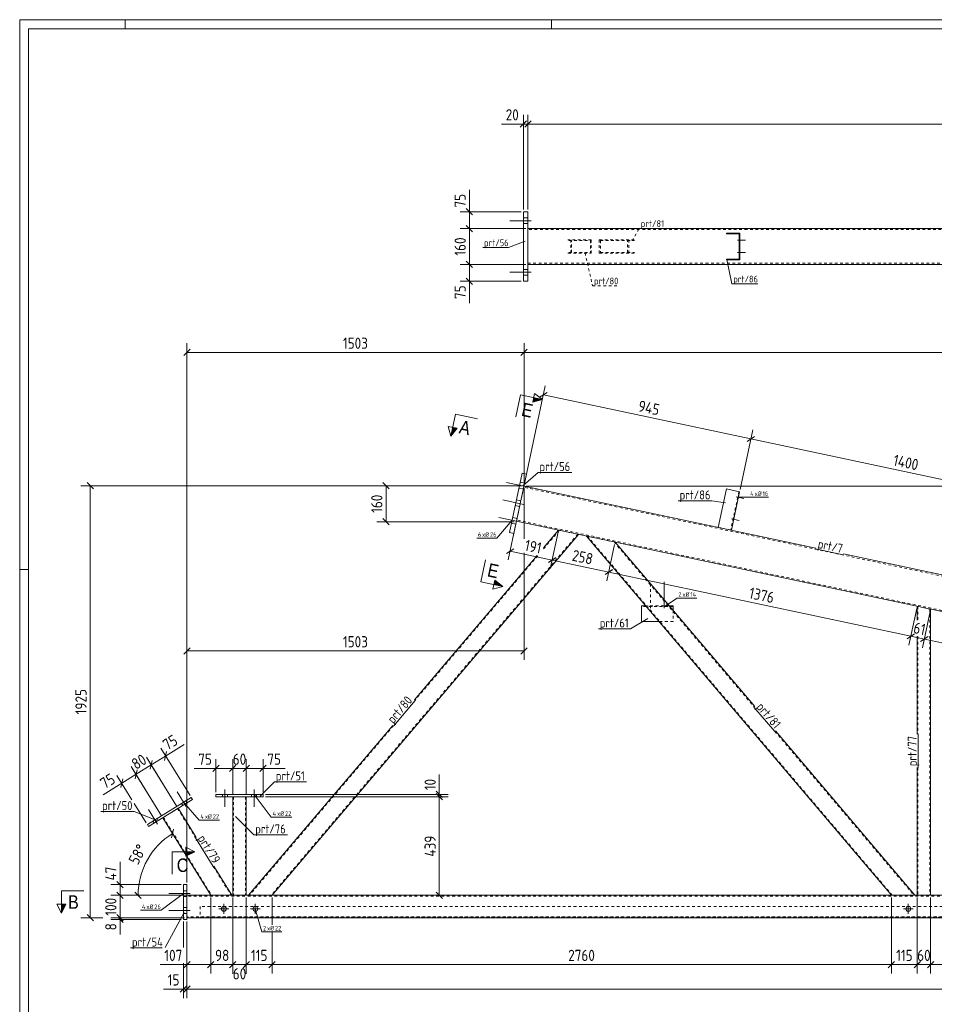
# Model space of a CAD drawing. Header units: millimetres. Extents: x 1 to 1188, y 1 to 840.
# Tile 2 of 7: x 1 to 409, y 401 to 840. Entities that reach past the tile are written whole.
import ezdxf

# ---------------------------------------------------------------- set-up
doc = ezdxf.new("R2010")
doc.units = ezdxf.units.MM
doc.header["$LTSCALE"] = 0.6
doc.linetypes.add('XKITLINE00', pattern=[0])
doc.linetypes.add('XKITLINE02', pattern=[4, 2, -2])
for name, color, linetype, lineweight in [('Bolt', 7, 'Continuous', 0), ('BoltMark', 3, 'Continuous', 0), ('DrawingSheet', 5, 'Continuous', 0), ('Part', 2, 'Continuous', 0), ('PartMark', 3, 'Continuous', 0), ('Section', 6, 'Continuous', 0), ('Z-DIMENSIONS', 1, 'Continuous', 0)]:
    doc.layers.add(name, color=color, linetype=linetype, lineweight=lineweight)
doc.styles.add('ARIAL', font='ARIAL.TTF')
doc.styles.add('ISOCPEUR', font='ISOCPEUR.TTF')

msp = doc.modelspace()

# ---------------------------------------------------------------- hatches: boundary and pattern name
at = {"layer": 'Section'}
for points in [[(230.02, 671.56), (233.94, 670.73), (229.61, 669.61)], [(195.9, 657.97), (193.12, 654.47), (193.95, 658.38)], [(212.74, 590.24), (216.24, 587.45), (212.32, 588.29)], [(75, 469.27), (79, 469.27), (75, 467.27)], [(21.57, 445.87), (19.57, 441.87), (19.57, 445.87)]]:
    msp.add_hatch(color=6, dxfattribs=at).paths.add_polyline_path(points, flags=17)

# ---------------------------------------------------------------- linework, layer by layer
at = {"layer": 'Bolt', "color": 4, "linetype": 'XKITLINE00', "lineweight": 0}
for p, q in [((228.99, 750.45), (219.49, 750.45)), ((228.99, 750.45), (219.49, 750.45)), ((228.99, 750.45), (219.49, 750.45)), ((227.49, 751.75), (225.49, 751.75)), ((227.49, 751.75), (225.49, 751.75)), ((227.49, 751.75), (225.49, 751.75)), ((227.49, 749.15), (225.49, 749.15)), ((227.49, 749.15), (225.49, 749.15)), ((227.49, 749.15), (225.49, 749.15)), ((320.93, 741.7), (324.48, 741.7)), ((320.93, 741.7), (324.48, 741.7)), ((321.68, 742.5), (321.98, 742.5)), ((321.68, 742.5), (321.98, 742.5)), ((321.68, 740.9), (321.98, 740.9)), ((321.68, 740.9), (321.98, 740.9)), ((320.93, 736.2), (324.48, 736.2)), ((320.93, 736.2), (324.48, 736.2)), ((321.68, 737), (321.98, 737)), ((321.68, 737), (321.98, 737)), ((321.68, 735.4), (321.98, 735.4)), ((321.68, 735.4), (321.98, 735.4)), ((227.49, 728.75), (225.49, 728.75)), ((227.49, 728.75), (225.49, 728.75)), ((227.49, 728.75), (225.49, 728.75)), ((228.99, 727.45), (219.49, 727.45)), ((228.99, 727.45), (219.49, 727.45)), ((228.99, 727.45), (219.49, 727.45)), ((227.49, 726.15), (225.49, 726.15)), ((227.49, 726.15), (225.49, 726.15)), ((227.49, 726.15), (225.49, 726.15)), ((227.21, 631.89), (217.92, 633.86)), ((227.21, 631.89), (217.92, 633.86)), ((226.02, 633.47), (224.06, 633.89)), ((226.02, 633.47), (224.06, 633.89)), ((225.48, 630.93), (223.52, 631.34)), ((225.48, 630.93), (223.52, 631.34)), ((320.27, 627.44), (323.74, 626.7)), ((320.27, 627.44), (323.74, 626.7)), ((321.17, 628.07), (321.46, 628.01)), ((321.17, 628.07), (321.46, 628.01)), ((225.55, 624.06), (216.26, 626.04)), ((225.55, 624.06), (216.26, 626.04)), ((223.81, 623.1), (221.86, 623.52)), ((223.81, 623.1), (221.86, 623.52)), ((224.35, 625.65), (222.4, 626.06)), ((224.35, 625.65), (222.4, 626.06)), ((320.83, 626.5), (321.13, 626.44)), ((320.83, 626.5), (321.13, 626.44)), ((223.89, 616.24), (214.6, 618.21)), ((223.89, 616.24), (214.6, 618.21)), ((222.15, 615.28), (220.19, 615.69)), ((222.15, 615.28), (220.19, 615.69)), ((222.69, 617.82), (220.74, 618.24)), ((222.69, 617.82), (220.74, 618.24)), ((318.19, 617.66), (321.66, 616.92)), ((318.19, 617.66), (321.66, 616.92)), ((318.75, 616.72), (319.05, 616.66)), ((318.75, 616.72), (319.05, 616.66)), ((319.09, 618.29), (319.38, 618.23)), ((319.09, 618.29), (319.38, 618.23)), ((288.17, 577.83), (288.17, 589.58)), ((287.47, 578.58), (287.47, 578.88)), ((288.87, 578.58), (288.87, 578.88)), ((75.24, 489.43), (71.16, 496.02)), ((75.24, 489.43), (71.16, 496.02)), ((92.47, 497.06), (92.47, 489.31)), ((92.47, 497.06), (92.47, 489.31)), ((105.47, 497.06), (105.47, 489.31)), ((105.47, 497.06), (105.47, 489.31)), ((75.51, 491.07), (74.99, 491.92)), ((75.51, 491.07), (74.99, 491.92)), ((91.37, 494.81), (91.37, 493.81)), ((91.37, 494.81), (91.37, 493.81)), ((93.57, 494.81), (93.57, 493.81)), ((93.57, 494.81), (93.57, 493.81)), ((104.37, 494.81), (104.37, 493.81)), ((104.37, 494.81), (104.37, 493.81)), ((106.57, 494.81), (106.57, 493.81)), ((106.57, 494.81), (106.57, 493.81)), ((62.48, 481.54), (58.4, 488.13)), ((62.48, 481.54), (58.4, 488.13)), ((73.64, 489.91), (73.12, 490.76)), ((73.64, 489.91), (73.12, 490.76)), ((60.89, 482.02), (60.36, 482.87)), ((60.89, 482.02), (60.36, 482.87)), ((62.76, 483.18), (62.23, 484.03)), ((62.76, 483.18), (62.23, 484.03)), ((75.5, 451.92), (74, 451.92)), ((75.5, 451.92), (74, 451.92)), ((77, 450.62), (67.5, 450.62)), ((77, 450.62), (67.5, 450.62)), ((75.5, 449.32), (74, 449.32)), ((75.5, 449.32), (74, 449.32)), ((77, 443.12), (67.5, 443.12)), ((77, 443.12), (67.5, 443.12)), ((75.5, 444.42), (74, 444.42)), ((75.5, 444.42), (74, 444.42)), ((89.8, 443.87), (94.2, 443.87)), ((92, 441.67), (92, 446.07)), ((103.8, 443.87), (108.2, 443.87)), ((106, 441.67), (106, 446.07)), ((394.8, 443.87), (399.2, 443.87)), ((397, 441.67), (397, 446.07)), ((75.5, 441.82), (74, 441.82)), ((75.5, 441.82), (74, 441.82))]:
    msp.add_line(p, q, dxfattribs=at)
at = {"layer": 'Bolt', "color": 4, "linetype": 'XKITLINE02', "lineweight": 0}
for p, q in [((282.17, 577.83), (282.17, 589.58)), ((281.47, 578.58), (281.47, 578.88)), ((282.87, 578.58), (282.87, 578.88))]:
    msp.add_line(p, q, dxfattribs=at)
at = {"layer": 'Bolt', "color": 4, "linetype": 'XKITLINE00', "lineweight": 0}
for centre in [(92, 443.87), (106, 443.87), (397, 443.87)]:
    msp.add_circle(centre, 1.1, dxfattribs=at)
at = {"layer": 'BoltMark', "color": 4, "linetype": 'XKITLINE00', "lineweight": 0}
for p, q in [((321.24, 627.23), (325.94, 627.23)), ((325.94, 627.23), (334.7, 627.23)), ((220.47, 616.96), (213.59, 609)), ((204.65, 609), (213.59, 609)), ((288.32, 578.51), (293.94, 582.31)), ((293.94, 582.31), (302.7, 582.31)), ((105.47, 494.81), (113.14, 484.66)), ((74.05, 491.34), (80.93, 483.38)), ((80.93, 483.38), (90.04, 483.38)), ((113.14, 484.66), (122.24, 484.66)), ((74, 450.62), (64, 443.18)), ((54.89, 443.18), (64, 443.18)), ((106, 443.87), (108.85, 433.58)), ((108.85, 433.58), (117.78, 433.58))]:
    msp.add_line(p, q, dxfattribs=at)
at = {"layer": 'DrawingSheet', "color": 2, "linetype": 'XKITLINE00', "lineweight": 0}
for p, q in [((1188, 840), (1, 840)), ((1, 840), (1, 1)), ((48, 836), (48, 840)), ((238, 836), (238, 840)), ((5, 595), (1, 595))]:
    msp.add_line(p, q, dxfattribs=at)
at = {"layer": 'DrawingSheet', "color": 3, "linetype": 'XKITLINE00', "lineweight": 0}
for p, q in [((1184, 836), (5, 836)), ((5, 836), (5, 5))]:
    msp.add_line(p, q, dxfattribs=at)
at = {"layer": 'Part', "color": 2, "linetype": 'XKITLINE00', "lineweight": 0}
for p, q in [((227.49, 754.45), (225.49, 754.45)), ((225.49, 754.45), (225.49, 723.45)), ((227.49, 723.45), (227.49, 754.45)), ((227.49, 746.95), (1031.28, 746.95)), ((315.98, 744.65), (315.98, 744.95)), ((315.98, 744.95), (321.98, 744.95)), ((321.68, 744.65), (315.98, 744.65)), ((321.68, 733.25), (321.68, 744.65)), ((321.98, 744.95), (321.98, 732.95)), ((315.98, 732.95), (315.98, 733.25)), ((315.98, 733.25), (321.68, 733.25)), ((321.98, 732.95), (315.98, 732.95)), ((227.49, 730.95), (1031.28, 730.95)), ((225.49, 723.45), (227.49, 723.45)), ((219.3, 611.5), (224.93, 638)), ((221.26, 611.08), (226.89, 637.58)), ((224.93, 638), (226.89, 637.58)), ((355.79, 604.56), (225.75, 632.2)), ((315.94, 630.92), (312.31, 613.8)), ((321.81, 629.67), (315.94, 630.92)), ((318.17, 612.55), (321.81, 629.67)), ((995.97, 452.13), (222.42, 616.55)), ((250.03, 610.68), (113.47, 449.87)), ((221.26, 611.08), (219.3, 611.5)), ((234.44, 604.67), (241.14, 612.57)), ((389.48, 449.87), (253.55, 609.93)), ((328.55, 533.98), (266.35, 607.21)), ((176.9, 536.92), (231.54, 601.26)), ((1011.97, 465.09), (368.06, 601.95)), ((278.17, 578.88), (278.17, 571.88)), ((278.17, 578.88), (279.92, 578.88)), ((292.17, 578.88), (290.41, 578.88)), ((292.17, 578.88), (292.17, 576.81)), ((400.97, 578.6), (400.97, 572.46)), ((406.97, 577.32), (406.97, 449.87)), ((285.86, 571.88), (278.17, 571.88)), ((400.97, 565.31), (400.97, 521.71)), ((102.97, 449.87), (167.22, 525.52)), ((399.97, 449.87), (337.78, 523.11)), ((400.97, 506.76), (400.97, 449.87)), ((57.89, 481.35), (77.46, 493.44)), ((77.98, 492.59), (58.42, 480.5)), ((77.46, 493.44), (77.98, 492.59)), ((109.47, 494.81), (88.47, 494.81)), ((88.47, 494.81), (88.47, 493.81)), ((88.47, 493.81), (109.47, 493.81)), ((95.97, 493.81), (95.97, 449.87)), ((101.97, 493.81), (101.97, 449.87)), ((109.47, 493.81), (109.47, 494.81)), ((71.6, 488.65), (79.66, 475.62)), ((86.18, 449.87), (64.8, 484.44)), ((58.42, 480.5), (57.89, 481.35)), ((87.52, 462.9), (95.58, 449.87)), ((74, 454.62), (74, 439.12)), ((75.5, 454.62), (74, 454.62)), ((75.5, 439.12), (75.5, 454.62)), ((521.4, 449.87), (75.5, 449.87)), ((74, 439.12), (75.5, 439.12)), ((983.25, 439.87), (75.5, 439.87))]:
    msp.add_line(p, q, dxfattribs=at)
at = {"layer": 'Part', "color": 7, "linetype": 'XKITLINE02', "lineweight": 0}
for p, q in [((227.49, 746.95), (227.49, 730.95)), ((1030.88, 746.45), (227.49, 746.45)), ((255.72, 741.95), (245.35, 741.95)), ((245.69, 741.65), (255.38, 741.65)), ((246.63, 735.95), (246.63, 741.95)), ((246.98, 736.25), (246.98, 741.65)), ((255.38, 741.65), (255.38, 736.25)), ((255.72, 735.95), (255.72, 741.95)), ((259.31, 741.95), (275.5, 741.95)), ((259.31, 741.95), (259.31, 735.95)), ((259.8, 741.65), (275.01, 741.65)), ((259.8, 741.65), (259.8, 736.25)), ((271.91, 736.25), (271.91, 741.65)), ((272.41, 735.95), (272.41, 741.95)), ((245.35, 735.95), (255.72, 735.95)), ((245.69, 736.25), (255.38, 736.25)), ((259.31, 735.95), (275.5, 735.95)), ((259.8, 736.25), (275.01, 736.25)), ((227.49, 731.45), (1030.88, 731.45)), ((225.75, 632.2), (222.42, 616.55)), ((1011.47, 464.68), (225.64, 631.71)), ((321.52, 629.73), (317.88, 612.61)), ((996.47, 452.54), (222.53, 617.04)), ((249.7, 610.75), (113.07, 449.87)), ((241.48, 612.5), (234.31, 604.05)), ((241.14, 612.57), (250.03, 610.68)), ((266.35, 607.21), (253.55, 609.93)), ((389.87, 449.87), (254.03, 609.83)), ((312.3, 613.8), (318.17, 612.55)), ((312.31, 613.8), (312.3, 613.8)), ((312.3, 613.8), (312.31, 613.8)), ((312.3, 613.8), (312.31, 613.8)), ((312.31, 613.8), (312.3, 613.8)), ((318.17, 612.55), (318.17, 612.55)), ((318.17, 612.55), (318.17, 612.55)), ((265.87, 607.31), (328.32, 533.78)), ((231.88, 601.19), (177.13, 536.72)), ((292.17, 578.58), (278.17, 578.58)), ((290.41, 578.88), (279.92, 578.88)), ((292.17, 576.81), (292.17, 571.88)), ((406.97, 577.32), (400.97, 578.6)), ((401.27, 578.53), (401.27, 572.4)), ((406.67, 577.39), (406.67, 449.87)), ((292.17, 571.88), (285.86, 571.88)), ((401.27, 565.24), (401.27, 521.71)), ((167.45, 525.33), (103.37, 449.87)), ((337.55, 522.91), (399.58, 449.87)), ((401.27, 506.76), (401.27, 449.87)), ((101.97, 493.81), (95.97, 493.81)), ((96.27, 493.81), (96.27, 449.87)), ((101.67, 493.81), (101.67, 449.87)), ((64.8, 484.44), (71.6, 488.65)), ((71.35, 488.49), (79.41, 475.46)), ((65.05, 484.6), (86.53, 449.87)), ((87.27, 462.74), (95.23, 449.87)), ((75.5, 439.87), (75.5, 449.87)), ((521.4, 449.47), (75.5, 449.47)), ((95.58, 449.87), (86.18, 449.87)), ((101.97, 449.87), (95.97, 449.87)), ((113.47, 449.87), (102.97, 449.87)), ((399.97, 449.87), (389.48, 449.87)), ((406.97, 449.87), (400.97, 449.87)), ((995.47, 444.87), (81.5, 444.87)), ((81.5, 444.87), (81.5, 439.87)), ((983.25, 440.27), (75.5, 440.27)), ((81.5, 440.17), (983.25, 440.17)), ((983.25, 439.87), (81.5, 439.87))]:
    msp.add_line(p, q, dxfattribs=at)
at = {"layer": 'PartMark', "color": 7, "linetype": 'XKITLINE02', "lineweight": 0}
for p, q in [((273.95, 741.41), (277.19, 747.02)), ((277.19, 747.02), (288.19, 747.02)), ((252.94, 736.14), (256.3, 721.49)), ((256.3, 721.49), (267.82, 721.49))]:
    msp.add_line(p, q, dxfattribs=at)
at = {"layer": 'PartMark', "color": 7, "linetype": 'XKITLINE00', "lineweight": 0}
for p, q in [((207.36, 738.48), (218.88, 738.48)), ((226.24, 741.31), (218.88, 738.48)), ((316.1, 733.12), (318.43, 722.33)), ((318.43, 722.33), (329.94, 722.33)), ((225.3, 632.41), (232.06, 638.3)), ((232.06, 638.3), (247.01, 638.3)), ((294.49, 625.66), (309.44, 625.66)), ((315.5, 624.76), (309.44, 625.66)), ((355.71, 604.17), (367.97, 601.56)), ((280.9, 573.25), (273.17, 568.58)), ((258.91, 568.58), (273.17, 568.58)), ((167.52, 525.26), (177.2, 536.66)), ((328.24, 533.72), (337.47, 522.85)), ((401.37, 506.76), (401.37, 521.71)), ((108.11, 494.04), (114.55, 500.48)), ((114.55, 500.48), (128.82, 500.48)), ((37.11, 487.24), (52.06, 487.24)), ((62.1, 483.22), (52.06, 487.24)), ((97.2, 484.99), (105.37, 476.83)), ((79.32, 475.41), (87.18, 462.69)), ((105.37, 476.83), (120.32, 476.83)), ((74.33, 442.25), (65.8, 426.6)), ((50.42, 426.44), (64.46, 426.44))]:
    msp.add_line(p, q, dxfattribs=at)
at = {"layer": 'Section', "color": 6, "linetype": 'XKITLINE00', "lineweight": 0}
for p, q in [((224.16, 672.81), (222.08, 663.03)), ((224.16, 672.81), (233.94, 670.73)), ((229.61, 669.61), (230.44, 673.52)), ((230.44, 673.52), (233.94, 670.73)), ((233.94, 670.73), (229.61, 669.61)), ((195.2, 664.25), (193.12, 654.47)), ((195.2, 664.25), (204.98, 662.17)), ((193.12, 654.47), (191.99, 658.8)), ((195.9, 657.97), (191.99, 658.8)), ((193.12, 654.47), (195.9, 657.97)), ((206.46, 589.53), (208.53, 599.32)), ((206.46, 589.53), (216.24, 587.45)), ((212.74, 590.24), (211.91, 586.33)), ((216.24, 587.45), (212.74, 590.24)), ((216.24, 587.45), (211.91, 586.33)), ((75, 467.27), (75, 471.27)), ((75, 471.27), (79, 469.27)), ((69, 469.27), (69, 459.27)), ((69, 469.27), (79, 469.27)), ((79, 469.27), (75, 467.27)), ((19.57, 451.87), (29.57, 451.87)), ((19.57, 451.87), (19.57, 441.87)), ((19.57, 441.87), (17.57, 445.87)), ((21.57, 445.87), (17.57, 445.87)), ((19.57, 441.87), (21.57, 445.87))]:
    msp.add_line(p, q, dxfattribs=at)
at = {"layer": 'Z-DIMENSIONS', "color": 7, "linetype": 'XKITLINE00', "lineweight": 0}
for p, q in [((226.91, 794.93), (224.08, 792.1)), ((225.49, 755.45), (225.49, 797.62)), ((228.91, 794.93), (226.08, 792.1)), ((228.91, 794.93), (226.08, 792.1)), ((227.49, 755.45), (227.49, 797.62)), ((227.49, 755.45), (227.49, 797.62)), ((225.49, 793.52), (215.73, 793.52)), ((225.49, 793.52), (215.73, 793.52)), ((225.49, 793.52), (227.49, 793.52)), ((227.49, 793.52), (1031.28, 793.52)), ((201.39, 754.45), (201.39, 764.21)), ((201.39, 754.45), (201.39, 764.21)), ((199.97, 755.86), (202.8, 753.03)), ((224.49, 754.45), (197.29, 754.45)), ((201.39, 746.95), (201.39, 754.45)), ((226.49, 746.95), (197.29, 746.95)), ((226.49, 746.95), (197.29, 746.95)), ((199.97, 748.36), (202.8, 745.53)), ((199.97, 748.36), (202.8, 745.53)), ((201.39, 730.95), (201.39, 746.95)), ((226.49, 730.95), (197.29, 730.95)), ((226.49, 730.95), (197.29, 730.95)), ((199.97, 732.36), (202.8, 729.53)), ((199.97, 732.36), (202.8, 729.53)), ((201.39, 723.45), (201.39, 730.95)), ((199.97, 724.86), (202.8, 722.03)), ((224.49, 723.45), (197.29, 723.45)), ((201.39, 723.45), (201.39, 713.68)), ((201.39, 723.45), (201.39, 713.68)), ((76.92, 693.16), (74.09, 690.34)), ((75.5, 455.62), (75.5, 695.85)), ((227.19, 693.16), (224.36, 690.34)), ((227.19, 693.16), (224.36, 690.34)), ((225.78, 633.33), (225.78, 695.85)), ((225.78, 633.33), (225.78, 695.85)), ((75.5, 691.75), (225.78, 691.75)), ((225.78, 691.75), (1011.97, 691.75)), ((225.98, 633.31), (235.24, 676.87)), ((236.07, 673.95), (232.71, 671.78)), ((234.39, 672.86), (326.82, 653.22)), ((322.02, 630.65), (327.67, 657.23)), ((322.02, 630.65), (327.67, 657.23)), ((328.49, 654.31), (325.14, 652.13)), ((328.49, 654.31), (325.14, 652.13)), ((326.82, 653.22), (463.76, 624.11)), ((224.78, 632.33), (28.32, 632.33)), ((31.01, 633.74), (33.83, 630.92)), ((32.42, 439.87), (32.42, 632.33)), ((224.78, 632.33), (160.16, 632.33)), ((162.84, 633.74), (165.67, 630.92)), ((164.26, 616.33), (164.26, 632.33)), ((226.75, 632.2), (1137.73, 632.2)), ((225.78, 631.33), (225.78, 608.67)), ((221.37, 616.33), (160.16, 616.33)), ((162.84, 617.74), (165.67, 614.92)), ((222.17, 615.35), (218.75, 599.28)), ((240.94, 611.59), (237.47, 595.31)), ((240.94, 611.59), (237.47, 595.3)), ((266.14, 606.23), (262.68, 589.96)), ((266.14, 606.23), (262.68, 589.95)), ((221.26, 604.28), (217.91, 602.1)), ((219.58, 603.19), (238.31, 599.21)), ((225.78, 602.49), (225.78, 554.74)), ((239.98, 600.31), (236.63, 598.13)), ((239.98, 600.3), (236.63, 598.13)), ((238.31, 599.22), (263.52, 593.86)), ((265.19, 594.96), (261.84, 592.78)), ((265.19, 594.95), (261.84, 592.77)), ((263.52, 593.87), (398.14, 565.26)), ((400.77, 577.62), (397.31, 561.38)), ((400.77, 577.62), (399.73, 572.73)), ((406.77, 576.34), (403.31, 560.11)), ((406.77, 576.34), (405.73, 571.45)), ((399.82, 566.38), (396.47, 564.2)), ((75.5, 455.62), (75.5, 562.84)), ((398.89, 565.75), (396.46, 564.17)), ((398.27, 565.88), (397.31, 561.34)), ((398.15, 565.29), (404.15, 564.02)), ((405.82, 565.11), (402.47, 562.93)), ((405.82, 565.11), (402.47, 562.93)), ((404.27, 564.6), (403.31, 560.11)), ((404.15, 564.02), (539.81, 535.18)), ((76.92, 560.16), (74.09, 557.33)), ((75.5, 558.74), (225.78, 558.74)), ((227.19, 560.16), (224.36, 557.33)), ((76.93, 494.29), (63.87, 515.41)), ((66.49, 513.87), (65.57, 509.98)), ((66.03, 511.92), (74.33, 517.06)), ((66.03, 511.92), (74.33, 517.06)), ((59.33, 508.49), (57.49, 511.47)), ((71.08, 489.5), (57.49, 511.47)), ((60.11, 509.93), (59.19, 506.03)), ((60.11, 509.93), (59.19, 506.03)), ((59.65, 507.98), (66.03, 511.92)), ((88.47, 495.81), (88.47, 510.52)), ((95.97, 494.81), (95.97, 510.52)), ((101.97, 494.81), (101.97, 510.52)), ((109.47, 495.81), (109.47, 510.52)), ((52.53, 504.28), (50.69, 507.26)), ((64.27, 485.29), (50.69, 507.26)), ((53.3, 505.72), (52.39, 501.82)), ((53.04, 504.6), (52.39, 501.82)), ((52.84, 503.77), (59.65, 507.98)), ((71.08, 489.5), (59.33, 508.49)), ((88.47, 506.42), (78.71, 506.42)), ((88.47, 506.42), (78.71, 506.42)), ((89.89, 507.83), (87.06, 505)), ((88.47, 506.42), (95.97, 506.42)), ((97.39, 507.83), (94.56, 505)), ((96.57, 507.02), (94.56, 505)), ((95.97, 494.81), (95.97, 507.02)), ((95.97, 506.42), (101.97, 506.42)), ((103.39, 507.83), (100.56, 505)), ((102.57, 507.02), (100.56, 505)), ((101.97, 494.81), (101.97, 507.02)), ((101.97, 506.42), (109.47, 506.42)), ((103.39, 507.83), (102.98, 507.43)), ((110.89, 507.83), (108.06, 505)), ((109.47, 506.42), (119.24, 506.42)), ((109.47, 506.42), (119.24, 506.42)), ((51.03, 492.44), (44.31, 503.31)), ((46.92, 501.77), (46.01, 497.88)), ((46.47, 499.83), (52.84, 503.77)), ((64.27, 485.29), (52.53, 504.28)), ((188.01, 494.81), (188.01, 503.72)), ((188.01, 494.81), (188.01, 503.72)), ((46.47, 499.83), (38.16, 494.69)), ((46.47, 499.83), (38.16, 494.69)), ((186.59, 496.23), (189.42, 493.4)), ((110.47, 494.81), (192.01, 494.81)), ((110.47, 493.81), (192.01, 493.81)), ((110.47, 493.81), (192.01, 493.81)), ((186.59, 495.23), (189.42, 492.4)), ((186.59, 495.23), (189.42, 492.4)), ((188.01, 493.81), (188.01, 494.81)), ((188.01, 449.87), (188.01, 493.81)), ((57.37, 482.2), (52.06, 490.78)), ((69.6, 479.37), (68.68, 475.47)), ((69.14, 477.42), (86.18, 449.87)), ((45.71, 454.62), (45.71, 464.82)), ((45.71, 454.62), (45.71, 464.82)), ((73, 454.62), (41.61, 454.62)), ((44.29, 456.03), (47.12, 453.21)), ((45.71, 449.87), (45.71, 454.62)), ((74.5, 449.87), (41.61, 449.87)), ((44.29, 451.28), (47.12, 448.46)), ((44.29, 451.28), (47.12, 448.46)), ((74.5, 449.87), (45.11, 449.87)), ((45.71, 439.87), (45.71, 449.87)), ((52.37, 451.28), (55.2, 448.46)), ((85.18, 449.87), (53.79, 449.87)), ((53.79, 449.87), (86.18, 449.87)), ((86.18, 448.87), (86.18, 415)), ((86.18, 448.87), (86.18, 415)), ((95.97, 448.87), (95.97, 414.9)), ((95.97, 448.87), (95.97, 418.4)), ((101.97, 448.87), (101.97, 418.4)), ((101.97, 448.87), (101.97, 414.9)), ((113.47, 448.87), (113.47, 436.78)), ((113.47, 448.87), (113.47, 436.78)), ((162.44, 449.87), (192.01, 449.87)), ((186.59, 451.28), (189.42, 448.46)), ((389.48, 448.87), (389.48, 415)), ((389.48, 448.87), (389.48, 415)), ((400.97, 448.87), (400.97, 415)), ((400.97, 448.87), (400.97, 426.6)), ((406.97, 448.87), (406.97, 426.6)), ((406.97, 448.87), (406.97, 415)), ((38.11, 439.87), (28.32, 439.87)), ((31.01, 441.28), (33.83, 438.46)), ((74.5, 439.87), (41.61, 439.87)), ((73, 439.12), (41.61, 439.12)), ((44.29, 441.28), (47.12, 438.46)), ((45.04, 439.79), (47.12, 437.71)), ((45.11, 440.47), (47.12, 438.46)), ((74.5, 439.87), (45.11, 439.87)), ((74.5, 439.87), (45.11, 439.87)), ((45.71, 439.12), (45.71, 439.87)), ((45.71, 439.12), (45.71, 432.36)), ((45.71, 439.12), (45.71, 432.36)), ((74, 438.12), (74, 426.6)), ((75.5, 438.12), (75.5, 404.07)), ((75.5, 438.12), (75.5, 415)), ((75.5, 438.12), (75.5, 404.07)), ((113.47, 433.58), (113.47, 415)), ((113.47, 433.58), (113.47, 415)), ((75.5, 419), (63.59, 419)), ((75.5, 419), (63.59, 419)), ((74, 419.6), (74, 404.07)), ((76.92, 420.41), (74.09, 417.58)), ((75.5, 419), (86.18, 419)), ((87.59, 420.41), (84.76, 417.58)), ((87.07, 419.89), (84.76, 417.58)), ((86.18, 419), (95.97, 419)), ((97.39, 420.41), (94.56, 417.58)), ((94.97, 417.99), (94.56, 417.58)), ((97.39, 420.41), (95.37, 418.4)), ((95.97, 419), (101.97, 419)), ((103.07, 420.09), (100.56, 417.58)), ((103.39, 420.41), (101.37, 418.4)), ((101.97, 419), (113.47, 419)), ((114.88, 420.41), (112.05, 417.58)), ((114.88, 420.41), (112.05, 417.58)), ((113.47, 419), (389.48, 419)), ((390.89, 420.41), (388.06, 417.58)), ((390.57, 420.09), (388.06, 417.58)), ((389.48, 419), (400.97, 419)), ((402.39, 420.41), (399.56, 417.58)), ((401.57, 419.6), (399.56, 417.58)), ((400.97, 419.6), (400.97, 415)), ((400.97, 419), (406.97, 419)), ((408.39, 420.41), (405.56, 417.58)), ((407.57, 419.6), (405.56, 417.58)), ((406.97, 419.6), (406.97, 415)), ((406.97, 419), (422.48, 419)), ((408.39, 420.41), (407.98, 420.01)), ((74, 408.07), (65.1, 408.07)), ((74, 408.07), (65.1, 408.07)), ((75.42, 409.49), (72.59, 406.66)), ((74, 408.07), (75.5, 408.07)), ((76.92, 409.49), (74.09, 406.66)), ((76.92, 409.49), (74.09, 406.66)), ((75.5, 408.07), (995.47, 408.07))]:
    msp.add_line(p, q, dxfattribs=at)
msp.add_arc((86.18, 449.87), 32.39, 121.7336, 180, dxfattribs=at)
at = {"layer": 'Z-DIMENSIONS', "color": 3}
for p in [(225.49, 793.52), (227.49, 793.52), (227.49, 793.52), (201.39, 754.45), (201.39, 746.95), (201.39, 746.95), (201.39, 730.95), (201.39, 730.95), (201.39, 723.45), (75.5, 691.75), (225.78, 691.75), (225.78, 691.75), (234.39, 672.86), (326.82, 653.22), (326.82, 653.22), (32.42, 632.33), (164.26, 632.33), (164.26, 616.33), (219.58, 603.19), (238.31, 599.22), (238.31, 599.21), (263.52, 593.87), (263.52, 593.86), (398.14, 565.26), (398.15, 565.29), (404.15, 564.02), (404.15, 564.02), (75.5, 558.74), (225.78, 558.74), (66.03, 511.92), (59.65, 507.98), (59.65, 507.98), (88.47, 506.42), (95.97, 506.42), (95.97, 506.42), (101.97, 506.42), (101.97, 506.42), (109.47, 506.42), (52.84, 503.77), (52.84, 503.77), (46.47, 499.83), (188.01, 494.81), (188.01, 493.81), (188.01, 493.81), (45.71, 454.62), (45.71, 449.87), (45.71, 449.87), (188.01, 449.87), (32.42, 439.87), (45.71, 439.87), (45.71, 439.87), (45.71, 439.12), (75.5, 419), (86.18, 419), (86.18, 419), (95.97, 419), (95.97, 419), (101.97, 419), (101.97, 419), (113.47, 419), (113.47, 419), (389.48, 419), (389.48, 419), (400.97, 419), (400.97, 419), (406.97, 419), (406.97, 419), (74, 408.07), (75.5, 408.07), (75.5, 408.07)]:
    msp.add_point(p, dxfattribs=at)
at = {"layer": 'Z-DIMENSIONS', "color": 7}
for p in [(69.14, 477.42), (53.79, 449.87)]:
    msp.add_point(p, dxfattribs=at)

# ---------------------------------------------------------------- texts
at = {"layer": 'BoltMark', "color": 4, "style": 'ISOCPEUR', "width": 0.85}
for s, p in [('4', (326.54, 627.83)), ('xØ', (328.52, 627.83)), ('16', (332.04, 627.83)), ('6', (205.25, 609.6)), ('xØ', (207.06, 609.6)), ('26', (210.58, 609.6)), ('2', (294.54, 582.91)), ('xØ', (296.34, 582.91)), ('14', (299.87, 582.91)), ('4', (113.74, 485.26)), ('xØ', (115.72, 485.26)), ('22', (119.24, 485.26)), ('4', (81.53, 483.98)), ('xØ', (83.51, 483.98)), ('22', (87.03, 483.98)), ('4', (55.49, 443.78)), ('xØ', (57.47, 443.78)), ('26', (60.99, 443.78)), ('2', (109.45, 434.18)), ('xØ', (111.25, 434.18)), ('22', (114.77, 434.18))]:
    msp.add_text(s, height=2, dxfattribs=at).set_placement(p)
at = {"layer": 'PartMark', "color": 3, "style": 'ISOCPEUR', "width": 0.85}
for s, height, p in [('prt/81', 3, (277.79, 747.62)), ('prt/56', 3, (207.96, 739.08)), ('prt/80', 3, (256.9, 722.09)), ('prt/86', 3, (319.03, 722.93)), ('prt/56', 4, (232.66, 638.9)), ('prt/86', 4, (295.09, 626.26)), ('prt/61', 4, (259.51, 569.18)), ('prt/51', 4, (115.15, 501.08)), ('prt/50', 4, (37.71, 487.84)), ('prt/76', 4, (105.97, 477.43)), ('prt/54', 4, (51.02, 427.04))]:
    msp.add_text(s, height=height, dxfattribs=at).set_placement(p)
for s, rotation, p in [('prt/7', -11.9977, (356.42, 604.63)), ('prt/80', 49.6583, (167.45, 526.11)), ('prt/81', -49.6583, (329.09, 533.65)), ('prt/77', 90.0002, (400.77, 507.36)), ('prt/79', -58.2641, (80.15, 475.21))]:
    msp.add_text(s, height=4, rotation=rotation, dxfattribs=at).set_placement(p)
at = {"layer": 'Section', "color": 6, "style": 'ARIAL', "width": 0.85}
for s, p in [('E', (224.24, 663.59)), ('A', (196.47, 655.8)), ('E', (209.04, 592.05))]:
    msp.add_text(s, height=6, rotation=-11.9977, dxfattribs=at).set_placement(p)
for s, p in [('C', (71, 460.27)), ('B', (22.57, 443.87))]:
    msp.add_text(s, height=6, dxfattribs=at).set_placement(p)
at = {"layer": 'Z-DIMENSIONS', "color": 3, "style": 'ISOCPEUR', "width": 0.85}
for s, p in [('20', (217.6, 795.12)), ('1503', (145.05, 693.35)), ('1503', (145.05, 560.34)), ('75', (80.58, 508.02)), ('60', (95.97, 508.02)), ('75', (111.35, 508.02)), ('107', (65.46, 420.6)), ('98', (88.07, 420.6)), ('115', (104.07, 420.6)), ('2760', (245.46, 420.6)), ('115', (391.57, 420.6)), ('60', (400.97, 420.6)), ('60', (95.97, 412.4)), ('15', (66.97, 409.67))]:
    msp.add_text(s, height=5, dxfattribs=at).set_placement(p)
for s, rotation, p in [('75', 90.0002, (199.79, 756.32)), ('160', 90.0002, (199.79, 734.87)), ('75', 90.0002, (199.79, 715.56)), ('945', -11.9977, (276.31, 665.59)), ('1400', -11.9977, (389.95, 641.44)), ('160', 90.0002, (162.66, 620.25)), ('191', -11.9977, (225.7, 603.53)), ('258', -11.9977, (246.83, 599.04)), ('1376', -11.9977, (325.7, 582.29)), ('61', -11.9977, (398.96, 566.76)), ('1925', 90.0002, (30.82, 530.51)), ('75', 31.7361, (66.78, 514.27)), ('80', 31.7361, (52.85, 505.65)), ('75', 31.7361, (38.91, 497.04)), ('10', 90.0002, (186.41, 496.69)), ('439', 90.0002, (186.41, 467.11)), ('58°', 60.8653, (53.61, 463.1)), ('47', 90.0002, (44.11, 456.5)), ('100', 90.0002, (44.11, 440.79)), ('8', 90.0002, (44.11, 434.24))]:
    msp.add_text(s, height=5, rotation=rotation, dxfattribs=at).set_placement(p)

doc.saveas('drawing.dxf')
